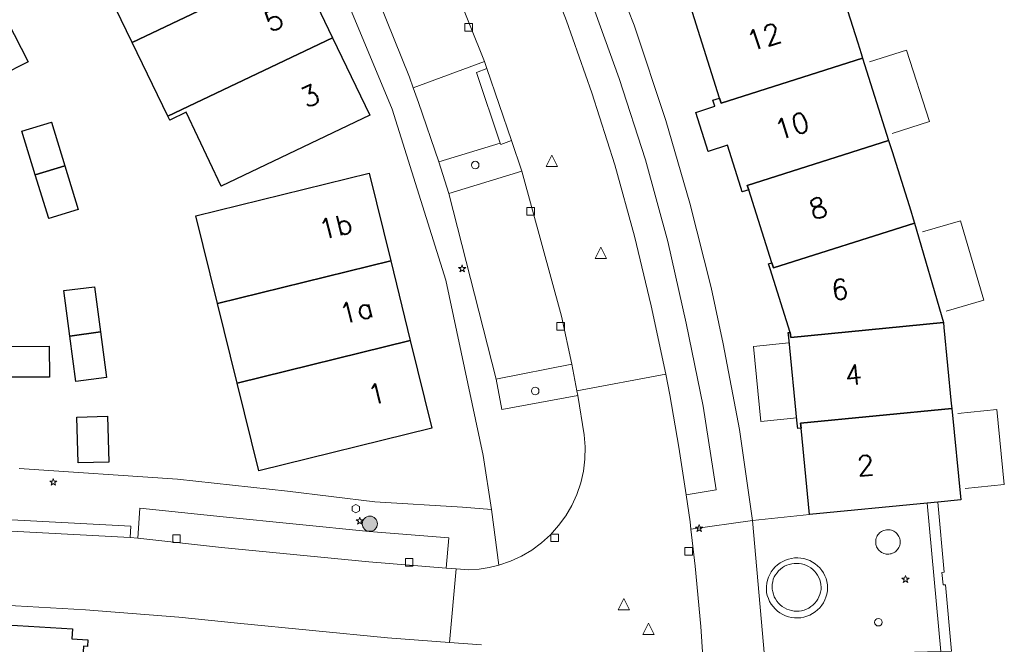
# Model space of a CAD drawing. Header units: metres. Extents: x 105376 to 107446, y 444190 to 447356.
# Tile 48 of 90: x 107062 to 107127, y 446125 to 446166. Entities that reach past the tile are written whole.
import ezdxf
from ezdxf.enums import TextEntityAlignment as Align

# ---------------------------------------------------------------- set-up
doc = ezdxf.new("R2010")
doc.units = ezdxf.units.M
doc.header["$MEASUREMENT"] = 0
for name, color, linetype, lineweight in [('begroeid terreindeel kenmerkpunt', 3, 'Continuous', 0), ('huisnummerreeks BGT', 7, 'Continuous', 0), ('luifel', 220, 'Continuous', 0), ('onbegroeid terreindeel vlak', 5, 'Continuous', 0), ('pand vlak BGT', 1, 'Continuous', 30), ('pand vlak gecombineerd BAG en BGT', 1, 'Continuous', 30), ('s_boom', 7, 'Continuous', 0), ('s_brandkraan_brandput', 7, 'Continuous', 0), ('s_lantaarnpaal_lichtmast', 7, 'Continuous', 0), ('s_rioolput', 7, 'Continuous', 0), ('s_straatkolk_trottoirkolk', 7, 'Continuous', 0), ('scheiding vlak', 7, 'Continuous', 0), ('waterdeel vlak', 4, 'Continuous', 0), ('wegdeel vlak', 2, 'Continuous', 0)]:
    doc.layers.add(name, color=color, linetype=linetype, lineweight=lineweight)
doc.styles.get("Standard").update_dxf_attribs({"font": 'romans.shx'})

msp = doc.modelspace()

# ---------------------------------------------------------------- hatches: boundary and pattern name
at = {"linetype": 'Continuous', "lineweight": 0}
msp.add_hatch(color=8, dxfattribs=at).paths.add_polyline_path([(107084.243, 446133.004, 1), (107085.243, 446133.004, 1)])

# ---------------------------------------------------------------- linework, layer by layer
at = {"color": 8, "linetype": 'Continuous', "lineweight": 0, "flags": 128}
msp.add_lwpolyline([(107084.243, 446133.004, 1), (107085.243, 446133.004, 1), (107084.243, 446133.004)], format="xyb", dxfattribs=at)
at = {"layer": 'begroeid terreindeel kenmerkpunt', "flags": 128}
for points in [[(107089.292, 446156.873), (107093.332, 446158.109), (107093.368, 446158.018), (107094.081, 446158.275), (107094.754, 446156.252), (107089.954, 446154.787)], [(107089.292, 446156.873), (107093.332, 446158.109), (107093.368, 446158.018), (107094.081, 446158.275), (107094.754, 446156.252), (107089.954, 446154.787)], [(107093.437, 446140.539), (107093.074, 446142.544), (107093.167, 446142.554), (107098.069, 446143.537), (107098.385, 446141.769), (107098.453, 446141.456)], [(107093.437, 446140.539), (107093.074, 446142.544), (107093.167, 446142.554), (107098.069, 446143.537), (107098.385, 446141.769), (107098.453, 446141.456)], [(107118.25, 446132.273), (107118.302, 446132.338), (107118.36, 446132.398), (107118.424, 446132.451), (107118.493, 446132.497), (107118.567, 446132.536), (107118.644, 446132.567), (107118.724, 446132.59), (107118.806, 446132.605), (107118.889, 446132.611), (107118.972, 446132.609), (107119.055, 446132.598), (107119.136, 446132.578), (107119.214, 446132.55), (107119.289, 446132.515), (107119.36, 446132.472), (107119.427, 446132.421), (107119.488, 446132.365), (107119.542, 446132.302), (107119.59, 446132.234), (107119.631, 446132.161), (107119.664, 446132.085), (107119.688, 446132.005), (107119.705, 446131.923), (107119.713, 446131.841), (107119.713, 446131.757), (107119.703, 446131.675), (107119.686, 446131.593), (107119.66, 446131.514), (107119.626, 446131.438), (107119.585, 446131.366), (107119.536, 446131.299), (107119.48, 446131.236), (107119.419, 446131.18), (107119.352, 446131.131), (107119.28, 446131.089), (107119.205, 446131.054), (107119.126, 446131.027), (107119.044, 446131.009), (107118.962, 446130.999), (107118.879, 446130.998), (107118.796, 446131.005), (107118.714, 446131.021), (107118.634, 446131.045), (107118.557, 446131.077), (107118.484, 446131.117), (107118.416, 446131.164), (107118.352, 446131.218), (107118.295, 446131.278), (107118.244, 446131.343), (107118.201, 446131.413), (107118.164, 446131.487), (107118.136, 446131.565), (107118.115, 446131.645), (107118.103, 446131.727), (107118.099, 446131.809), (107118.104, 446131.891), (107118.117, 446131.973), (107118.139, 446132.053), (107118.168, 446132.13), (107118.205, 446132.204)], [(107118.25, 446132.273), (107118.302, 446132.338), (107118.36, 446132.398), (107118.424, 446132.451), (107118.493, 446132.497), (107118.567, 446132.536), (107118.644, 446132.567), (107118.724, 446132.59), (107118.806, 446132.605), (107118.889, 446132.611), (107118.972, 446132.609), (107119.055, 446132.598), (107119.136, 446132.578), (107119.214, 446132.55), (107119.289, 446132.515), (107119.36, 446132.472), (107119.427, 446132.421), (107119.488, 446132.365), (107119.542, 446132.302), (107119.59, 446132.234), (107119.631, 446132.161), (107119.664, 446132.085), (107119.688, 446132.005), (107119.705, 446131.923), (107119.713, 446131.841), (107119.713, 446131.757), (107119.703, 446131.675), (107119.686, 446131.593), (107119.66, 446131.514), (107119.626, 446131.438), (107119.585, 446131.366), (107119.536, 446131.299), (107119.48, 446131.236), (107119.419, 446131.18), (107119.352, 446131.131), (107119.28, 446131.089), (107119.205, 446131.054), (107119.126, 446131.027), (107119.044, 446131.009), (107118.962, 446130.999), (107118.879, 446130.998), (107118.796, 446131.005), (107118.714, 446131.021), (107118.634, 446131.045), (107118.557, 446131.077), (107118.484, 446131.117), (107118.416, 446131.164), (107118.352, 446131.218), (107118.295, 446131.278), (107118.244, 446131.343), (107118.201, 446131.413), (107118.164, 446131.487), (107118.136, 446131.565), (107118.115, 446131.645), (107118.103, 446131.727), (107118.099, 446131.809), (107118.104, 446131.891), (107118.117, 446131.973), (107118.139, 446132.053), (107118.168, 446132.13), (107118.205, 446132.204)], [(107114.496, 446128.659), (107114.467, 446128.493), (107114.421, 446128.332), (107114.358, 446128.176), (107114.28, 446128.027), (107114.187, 446127.887), (107114.079, 446127.758), (107113.959, 446127.641), (107113.827, 446127.536), (107113.686, 446127.446), (107113.535, 446127.371), (107113.378, 446127.313), (107113.215, 446127.27), (107113.049, 446127.245), (107112.881, 446127.237), (107112.713, 446127.247), (107112.547, 446127.274), (107112.385, 446127.318), (107112.229, 446127.379), (107112.079, 446127.456), (107111.938, 446127.547), (107111.808, 446127.653), (107111.689, 446127.772), (107111.583, 446127.902), (107111.491, 446128.043), (107111.415, 446128.193), (107111.354, 446128.35), (107111.31, 446128.512), (107111.283, 446128.678), (107111.273, 446128.845), (107111.281, 446129.013), (107111.306, 446129.179), (107111.348, 446129.342), (107111.414, 446129.493), (107111.496, 446129.637), (107111.592, 446129.772), (107111.7, 446129.896), (107111.821, 446130.009), (107111.953, 446130.109), (107112.094, 446130.195), (107112.243, 446130.266), (107112.399, 446130.322), (107112.559, 446130.362), (107112.723, 446130.385), (107112.888, 446130.392), (107113.053, 446130.382), (107113.216, 446130.355), (107113.375, 446130.312), (107113.53, 446130.253), (107113.677, 446130.178), (107113.817, 446130.089), (107113.946, 446129.986), (107114.064, 446129.871), (107114.171, 446129.745), (107114.263, 446129.608), (107114.342, 446129.462), (107114.405, 446129.31), (107114.452, 446129.151), (107114.484, 446128.989), (107114.498, 446128.824)], [(107114.496, 446128.659), (107114.467, 446128.493), (107114.421, 446128.332), (107114.358, 446128.176), (107114.28, 446128.027), (107114.187, 446127.887), (107114.079, 446127.758), (107113.959, 446127.641), (107113.827, 446127.536), (107113.686, 446127.446), (107113.535, 446127.371), (107113.378, 446127.313), (107113.215, 446127.27), (107113.049, 446127.245), (107112.881, 446127.237), (107112.713, 446127.247), (107112.547, 446127.274), (107112.385, 446127.318), (107112.229, 446127.379), (107112.079, 446127.456), (107111.938, 446127.547), (107111.808, 446127.653), (107111.689, 446127.772), (107111.583, 446127.902), (107111.491, 446128.043), (107111.415, 446128.193), (107111.354, 446128.35), (107111.31, 446128.512), (107111.283, 446128.678), (107111.273, 446128.845), (107111.281, 446129.013), (107111.306, 446129.179), (107111.348, 446129.342), (107111.414, 446129.493), (107111.496, 446129.637), (107111.592, 446129.772), (107111.7, 446129.896), (107111.821, 446130.009), (107111.953, 446130.109), (107112.094, 446130.195), (107112.243, 446130.266), (107112.399, 446130.322), (107112.559, 446130.362), (107112.723, 446130.385), (107112.888, 446130.392), (107113.053, 446130.382), (107113.216, 446130.355), (107113.375, 446130.312), (107113.53, 446130.253), (107113.677, 446130.178), (107113.817, 446130.089), (107113.946, 446129.986), (107114.064, 446129.871), (107114.171, 446129.745), (107114.263, 446129.608), (107114.342, 446129.462), (107114.405, 446129.31), (107114.452, 446129.151), (107114.484, 446128.989), (107114.498, 446128.824)]]:
    msp.add_lwpolyline(points, close=True, dxfattribs=at)
at = {"layer": 'luifel', "flags": 128}
for points in [[(107119.18, 446158.751), (107121.652, 446159.536), (107120.142, 446164.241), (107117.684, 446163.461)], [(107122.739, 446147.015), (107125.222, 446147.746), (107123.683, 446152.991), (107121.194, 446152.257)], [(107112.371, 446144.941), (107110.05, 446144.692), (107110.527, 446139.751), (107112.893, 446139.984)], [(107123.511, 446140.27), (107126.079, 446140.528), (107126.582, 446135.594), (107124.007, 446135.335)]]:
    msp.add_lwpolyline(points, dxfattribs=at)
at = {"layer": 'onbegroeid terreindeel vlak', "flags": 128}
for points in [[(107106.01, 446166.723), (107107.797, 446161.079), (107107.368, 446160.945), (107107.473, 446160.614), (107107.493, 446160.551), (107106.239, 446160.133), (107107.062, 446157.559), (107108.319, 446157.96), (107109.204, 446155.183), (107109.299, 446154.883), (107109.728, 446155.02), (107111.247, 446150.212), (107111.037, 446150.145), (107111.141, 446149.817), (107112.466, 446145.624), (107112.336, 446145.612), (107112.369, 446145.277), (107112.93, 446139.605), (107112.961, 446139.289), (107113.18, 446139.311), (107113.734, 446133.608), (107109.969, 446133.225), (107109.112, 446139.224), (107108.035, 446144.871), (107107.25, 446148.594), (107105.835, 446154.142), (107104.265, 446159.601), (107102.181, 446165.876), (107098.837, 446174.35)], [(107106.01, 446166.723), (107107.797, 446161.079), (107107.368, 446160.945), (107107.473, 446160.614), (107107.493, 446160.551), (107106.239, 446160.133), (107107.062, 446157.559), (107108.319, 446157.96), (107109.204, 446155.183), (107109.299, 446154.883), (107109.728, 446155.02), (107111.247, 446150.212), (107111.037, 446150.145), (107111.141, 446149.817), (107112.466, 446145.624), (107112.336, 446145.612), (107112.369, 446145.277), (107112.93, 446139.605), (107112.961, 446139.289), (107113.18, 446139.311), (107113.734, 446133.608), (107109.969, 446133.225), (107109.112, 446139.224), (107108.035, 446144.871), (107107.25, 446148.594), (107105.835, 446154.142), (107104.265, 446159.601), (107102.181, 446165.876), (107098.837, 446174.35)], [(107081.339, 446172.075), (107086.213, 446160.336), (107089.741, 446149.06), (107092.221, 446137.508), (107092.762, 446133.94), (107090.847, 446134.099), (107085.06, 446134.453), (107079.305, 446135.157), (107072.057, 446135.947), (107061.617, 446136.644)], [(107066.876, 446169.292), (107069.072, 446164.74), (107071.418, 446159.876), (107071.544, 446159.616), (107072.625, 446160.137), (107074.924, 446155.277), (107084.732, 446159.951), (107082.286, 446165.055), (107079.953, 446169.925)], [(107059.81, 446127.678), (107065.988, 446127.335), (107072.141, 446126.85), (107076.017, 446126.44), (107085.907, 446125.478), (107089.989, 446125.178), (107092.108, 446125.022)], [(107059.81, 446127.678), (107065.988, 446127.335), (107072.141, 446126.85), (107076.017, 446126.44), (107085.907, 446125.478), (107089.989, 446125.178), (107092.108, 446125.022)], [(107066.114, 446124.91), (107066.143, 446125.356), (107065.075, 446125.419), (107065.121, 446126.068), (107060.786, 446126.334)], [(107066.114, 446124.91), (107066.143, 446125.356), (107065.075, 446125.419), (107065.121, 446126.068), (107060.786, 446126.334)]]:
    msp.add_lwpolyline(points, dxfattribs=at)
for points in [[(107062.207, 446163.463), (107060.826, 446166.164), (107059.456, 446168.845), (107057.637, 446167.923), (107059.012, 446165.237), (107060.386, 446162.55)], [(107062.676, 446156.012), (107063.56, 446153.125), (107065.51, 446153.719), (107064.626, 446156.608), (107063.742, 446159.495), (107061.791, 446158.898)], [(107074.693, 446147.528), (107075.982, 446142.285), (107077.409, 446136.482), (107088.829, 446139.314), (107087.407, 446145.094), (107086.116, 446150.337), (107084.694, 446156.117), (107073.272, 446153.307)], [(107064.562, 446148.38), (107064.954, 446145.383), (107065.345, 446142.385), (107067.367, 446142.654), (107066.968, 446145.651), (107066.57, 446148.635)], [(107060.542, 446142.665), (107063.602, 446142.672), (107063.593, 446144.712), (107060.557, 446144.697)], [(107065.494, 446137.014), (107067.525, 446137.062), (107067.448, 446140.09), (107065.418, 446140.038)]]:
    msp.add_lwpolyline(points, close=True, dxfattribs=at)
at = {"layer": 'pand vlak BGT', "flags": 128}
for points in [[(107107.797, 446161.079), (107106.01, 446166.723), (107105.909, 446167.041), (107115.24, 446169.999), (107115.338, 446169.689), (107115.557, 446169), (107116.916, 446164.719), (107117.138, 446164.021), (107117.236, 446163.708), (107107.901, 446160.749)], [(107107.797, 446161.079), (107106.01, 446166.723), (107105.909, 446167.041), (107115.24, 446169.999), (107115.338, 446169.689), (107115.557, 446169), (107116.916, 446164.719), (107117.138, 446164.021), (107117.236, 446163.708), (107107.901, 446160.749)], [(107107.901, 446160.749), (107117.236, 446163.708), (107118.952, 446158.272), (107109.633, 446155.319), (107109.728, 446155.02), (107109.299, 446154.883), (107109.204, 446155.183), (107108.319, 446157.96), (107107.062, 446157.559), (107106.239, 446160.133), (107107.493, 446160.551), (107107.473, 446160.614), (107107.368, 446160.945), (107107.797, 446161.079)], [(107107.901, 446160.749), (107117.236, 446163.708), (107118.952, 446158.272), (107109.633, 446155.319), (107109.728, 446155.02), (107109.299, 446154.883), (107109.204, 446155.183), (107108.319, 446157.96), (107107.062, 446157.559), (107106.239, 446160.133), (107107.493, 446160.551), (107107.473, 446160.614), (107107.368, 446160.945), (107107.797, 446161.079)], [(107119.182, 446157.544), (107120.417, 446153.632), (107120.577, 446153.123), (107120.668, 446152.834), (107111.351, 446149.884), (107111.247, 446150.212), (107109.728, 446155.02), (107109.633, 446155.319), (107118.952, 446158.272), (107119.057, 446157.939)], [(107119.182, 446157.544), (107120.417, 446153.632), (107120.577, 446153.123), (107120.668, 446152.834), (107111.351, 446149.884), (107111.247, 446150.212), (107109.728, 446155.02), (107109.633, 446155.319), (107118.952, 446158.272), (107119.057, 446157.939)], [(107120.668, 446152.834), (107122.566, 446146.285), (107112.499, 446145.29), (107112.466, 446145.624), (107111.141, 446149.817), (107111.037, 446150.145), (107111.247, 446150.212), (107111.351, 446149.884)], [(107120.668, 446152.834), (107122.566, 446146.285), (107112.499, 446145.29), (107112.466, 446145.624), (107111.141, 446149.817), (107111.037, 446150.145), (107111.247, 446150.212), (107111.351, 446149.884)], [(107123.114, 446140.609), (107123.705, 446134.577), (107122.202, 446134.431), (107121.505, 446134.363), (107113.734, 446133.608), (107113.18, 446139.311), (107113.149, 446139.627)], [(107123.114, 446140.609), (107123.705, 446134.577), (107122.202, 446134.431), (107121.505, 446134.363), (107113.734, 446133.608), (107113.18, 446139.311), (107113.149, 446139.627)]]:
    msp.add_lwpolyline(points, close=True, dxfattribs=at)
at = {"layer": 'pand vlak gecombineerd BAG en BGT', "flags": 128}
for points in [[(107066.876, 446169.292), (107066.678, 446169.581), (107077.961, 446174.958), (107078.104, 446174.75), (107077.734, 446174.555), (107079.953, 446169.925), (107069.072, 446164.74)], [(107066.876, 446169.292), (107066.678, 446169.581), (107077.961, 446174.958), (107078.104, 446174.75), (107077.734, 446174.555), (107079.953, 446169.925), (107069.072, 446164.74)], [(107071.418, 446159.876), (107069.072, 446164.74), (107079.953, 446169.925), (107082.286, 446165.055)], [(107071.418, 446159.876), (107069.072, 446164.74), (107079.953, 446169.925), (107082.286, 446165.055)], [(107060.826, 446166.164), (107062.207, 446163.463), (107060.386, 446162.55), (107059.012, 446165.237)], [(107060.826, 446166.164), (107062.207, 446163.463), (107060.386, 446162.55), (107059.012, 446165.237)], [(107072.625, 446160.137), (107071.544, 446159.616), (107071.418, 446159.876), (107082.286, 446165.055), (107084.732, 446159.951), (107074.924, 446155.277)], [(107072.625, 446160.137), (107071.544, 446159.616), (107071.418, 446159.876), (107082.286, 446165.055), (107084.732, 446159.951), (107074.924, 446155.277)], [(107064.626, 446156.608), (107062.676, 446156.012), (107061.791, 446158.898), (107063.742, 446159.495)], [(107064.626, 446156.608), (107062.676, 446156.012), (107061.791, 446158.898), (107063.742, 446159.495)], [(107064.626, 446156.608), (107065.51, 446153.719), (107063.56, 446153.125), (107062.676, 446156.012)], [(107064.626, 446156.608), (107065.51, 446153.719), (107063.56, 446153.125), (107062.676, 446156.012)], [(107074.693, 446147.528), (107073.272, 446153.307), (107084.694, 446156.117), (107086.116, 446150.337)], [(107074.693, 446147.528), (107073.272, 446153.307), (107084.694, 446156.117), (107086.116, 446150.337)], [(107086.116, 446150.337), (107087.407, 446145.094), (107075.982, 446142.285), (107074.693, 446147.528)], [(107086.116, 446150.337), (107087.407, 446145.094), (107075.982, 446142.285), (107074.693, 446147.528)], [(107066.968, 446145.651), (107064.954, 446145.383), (107064.562, 446148.38), (107066.57, 446148.635)], [(107066.968, 446145.651), (107064.954, 446145.383), (107064.562, 446148.38), (107066.57, 446148.635)], [(107113.149, 446139.627), (107113.18, 446139.311), (107112.961, 446139.289), (107112.93, 446139.605), (107112.369, 446145.277), (107112.336, 446145.612), (107112.466, 446145.624), (107112.499, 446145.29), (107122.566, 446146.285), (107122.598, 446145.948), (107123.082, 446140.941), (107123.114, 446140.609)], [(107113.149, 446139.627), (107113.18, 446139.311), (107112.961, 446139.289), (107112.93, 446139.605), (107112.369, 446145.277), (107112.336, 446145.612), (107112.466, 446145.624), (107112.499, 446145.29), (107122.566, 446146.285), (107122.598, 446145.948), (107123.082, 446140.941), (107123.114, 446140.609)], [(107064.954, 446145.383), (107066.968, 446145.651), (107067.367, 446142.654), (107065.345, 446142.385)], [(107064.954, 446145.383), (107066.968, 446145.651), (107067.367, 446142.654), (107065.345, 446142.385)], [(107060.542, 446142.665), (107060.557, 446144.697), (107063.593, 446144.712), (107063.602, 446142.672)], [(107060.542, 446142.665), (107060.557, 446144.697), (107063.593, 446144.712), (107063.602, 446142.672)], [(107087.407, 446145.094), (107088.829, 446139.314), (107077.409, 446136.482), (107075.982, 446142.285)], [(107087.407, 446145.094), (107088.829, 446139.314), (107077.409, 446136.482), (107075.982, 446142.285)], [(107065.494, 446137.014), (107065.418, 446140.038), (107067.448, 446140.09), (107067.525, 446137.062)], [(107065.494, 446137.014), (107065.418, 446140.038), (107067.448, 446140.09), (107067.525, 446137.062)], [(107059.668, 446125.751), (107060.746, 446125.685), (107060.786, 446126.334), (107065.121, 446126.068), (107065.075, 446125.419), (107066.143, 446125.356), (107066.114, 446124.91), (107065.865, 446124.926), (107065.131, 446112.123), (107065.381, 446112.108), (107065.329, 446111.259), (107059.263, 446111.596), (107059.232, 446111.108), (107055.687, 446111.065), (107055.623, 446117.581), (107059.173, 446117.616)], [(107059.668, 446125.751), (107060.746, 446125.685), (107060.786, 446126.334), (107065.121, 446126.068), (107065.075, 446125.419), (107066.143, 446125.356), (107066.114, 446124.91), (107065.865, 446124.926), (107065.131, 446112.123), (107065.381, 446112.108), (107065.329, 446111.259), (107059.263, 446111.596), (107059.232, 446111.108), (107055.687, 446111.065), (107055.623, 446117.581), (107059.173, 446117.616)]]:
    msp.add_lwpolyline(points, close=True, dxfattribs=at)
at = {"layer": 's_boom', "color": 251, "linetype": 'Continuous', "lineweight": 0, "flags": 128}
for points in [[(107091.437, 446156.657, 1), (107091.937, 446156.657, 1)], [(107095.393, 446141.758, 1), (107095.893, 446141.758, 1)], [(107118.026, 446126.51, 1), (107118.526, 446126.51, 1)]]:
    msp.add_lwpolyline(points, format="xyb", close=True, dxfattribs=at)
at = {"layer": 's_brandkraan_brandput', "color": 7, "linetype": 'Continuous', "lineweight": 0, "flags": 128}
msp.add_lwpolyline([(107083.583, 446134.133), (107083.583, 446133.858), (107083.821, 446133.72), (107084.059, 446133.858), (107084.059, 446134.133), (107083.821, 446134.27)], close=True, dxfattribs=at)
at = {"layer": 's_lantaarnpaal_lichtmast', "color": 7, "linetype": 'Continuous', "lineweight": 0, "flags": 128}
for points in [[(107090.769, 446149.899), (107090.587, 446149.899), (107090.734, 446149.792), (107090.678, 446149.62), (107090.825, 446149.726), (107090.972, 446149.62), (107090.916, 446149.792), (107091.063, 446149.899), (107090.881, 446149.899), (107090.825, 446150.072)], [(107063.807, 446135.82), (107063.625, 446135.82), (107063.772, 446135.713), (107063.716, 446135.541), (107063.863, 446135.647), (107064.01, 446135.541), (107063.954, 446135.713), (107064.101, 446135.82), (107063.919, 446135.82), (107063.863, 446135.993)], [(107084.019, 446133.258), (107083.837, 446133.258), (107083.984, 446133.151), (107083.928, 446132.979), (107084.075, 446133.085), (107084.222, 446132.979), (107084.166, 446133.151), (107084.313, 446133.258), (107084.131, 446133.258), (107084.075, 446133.431)], [(107106.402, 446132.778), (107106.22, 446132.778), (107106.367, 446132.671), (107106.311, 446132.499), (107106.458, 446132.605), (107106.605, 446132.499), (107106.549, 446132.671), (107106.696, 446132.778), (107106.514, 446132.778), (107106.458, 446132.951)], [(107120.01, 446129.416), (107119.828, 446129.416), (107119.975, 446129.309), (107119.919, 446129.137), (107120.066, 446129.243), (107120.213, 446129.137), (107120.157, 446129.309), (107120.304, 446129.416), (107120.122, 446129.416), (107120.066, 446129.589)]]:
    msp.add_lwpolyline(points, close=True, dxfattribs=at)
at = {"layer": 's_rioolput', "color": 7, "linetype": 'Continuous', "lineweight": 0, "flags": 128}
for points in [[(107096.359, 446156.561), (107097.109, 446156.561), (107096.734, 446157.311)], [(107099.606, 446150.488), (107100.356, 446150.488), (107099.981, 446151.238)], [(107101.122, 446127.326), (107101.872, 446127.326), (107101.497, 446128.076)], [(107102.733, 446125.707), (107103.483, 446125.707), (107103.108, 446126.457)]]:
    msp.add_lwpolyline(points, close=True, dxfattribs=at)
at = {"layer": 's_straatkolk_trottoirkolk', "color": 7, "linetype": 'Continuous', "lineweight": 0, "flags": 128}
for points in [[(107091.005, 446165.992), (107091.505, 446165.992), (107091.505, 446165.492), (107091.005, 446165.492)], [(107095.098, 446153.864), (107095.598, 446153.864), (107095.598, 446153.364), (107095.098, 446153.364)], [(107097.082, 446146.277), (107097.582, 446146.277), (107097.582, 446145.777), (107097.082, 446145.777)], [(107071.739, 446132.265), (107072.239, 446132.265), (107072.239, 446131.765), (107071.739, 446131.765)], [(107096.675, 446132.325), (107097.175, 446132.325), (107097.175, 446131.825), (107096.675, 446131.825)], [(107105.508, 446131.427), (107106.008, 446131.427), (107106.008, 446130.927), (107105.508, 446130.927)], [(107087.083, 446130.708), (107087.583, 446130.708), (107087.583, 446130.208), (107087.083, 446130.208)]]:
    msp.add_lwpolyline(points, close=True, dxfattribs=at)
at = {"layer": 'scheiding vlak', "flags": 128}
msp.add_lwpolyline([(107122.202, 446134.431), (107122.624, 446129.8), (107122.465, 446129.786), (107122.539, 446128.97), (107122.698, 446128.984), (107123.098, 446124.602), (107122.398, 446124.584), (107121.505, 446134.363)], close=True, dxfattribs=at)
msp.add_lwpolyline([(107122.202, 446134.431), (107122.624, 446129.8), (107122.465, 446129.786), (107122.539, 446128.97), (107122.698, 446128.984), (107123.098, 446124.602), (107122.398, 446124.584), (107121.505, 446134.363)], close=True, dxfattribs=at)
at = {"layer": 'waterdeel vlak', "flags": 128}
msp.add_lwpolyline([(107123.098, 446124.602), (107122.698, 446128.984), (107122.539, 446128.97), (107122.465, 446129.786), (107122.624, 446129.8), (107122.202, 446134.431), (107123.705, 446134.577), (107123.114, 446140.609), (107123.082, 446140.941), (107122.598, 446145.948), (107122.566, 446146.285), (107120.668, 446152.834), (107120.577, 446153.123), (107120.417, 446153.632), (107119.182, 446157.544), (107119.057, 446157.939), (107118.952, 446158.272), (107117.236, 446163.708), (107117.138, 446164.021), (107116.916, 446164.719), (107115.557, 446169)], dxfattribs=at)
msp.add_lwpolyline([(107123.098, 446124.602), (107122.698, 446128.984), (107122.539, 446128.97), (107122.465, 446129.786), (107122.624, 446129.8), (107122.202, 446134.431), (107123.705, 446134.577), (107123.114, 446140.609), (107123.082, 446140.941), (107122.598, 446145.948), (107122.566, 446146.285), (107120.668, 446152.834), (107120.577, 446153.123), (107120.417, 446153.632), (107119.182, 446157.544), (107119.057, 446157.939), (107118.952, 446158.272), (107117.236, 446163.708), (107117.138, 446164.021), (107116.916, 446164.719), (107115.557, 446169)], dxfattribs=at)
at = {"layer": 'wegdeel vlak', "flags": 128}
for points in [[(107098.837, 446174.35), (107102.181, 446165.876), (107104.265, 446159.601), (107105.835, 446154.142), (107107.25, 446148.594), (107108.035, 446144.871), (107109.112, 446139.224), (107109.969, 446133.225), (107105.916, 446132.646), (107105.858, 446133.132), (107105.592, 446134.915), (107107.572, 446135.245), (107106.726, 446140.758), (107105.592, 446146.24), (107104.384, 446151.607), (107102.919, 446157.002), (107101.189, 446162.358), (107099.284, 446167.616)], [(107098.837, 446174.35), (107102.181, 446165.876), (107104.265, 446159.601), (107105.835, 446154.142), (107107.25, 446148.594), (107108.035, 446144.871), (107109.112, 446139.224), (107109.969, 446133.225), (107105.916, 446132.646), (107105.858, 446133.132), (107105.592, 446134.915), (107107.572, 446135.245), (107106.726, 446140.758), (107105.592, 446146.24), (107104.384, 446151.607), (107102.919, 446157.002), (107101.189, 446162.358), (107099.284, 446167.616)], [(107084.821, 446168.747), (107087.345, 446162.453), (107087.601, 446161.76), (107087.953, 446160.784), (107089.292, 446156.873), (107089.954, 446154.787), (107093.074, 446142.544), (107093.437, 446140.539), (107098.453, 446141.456), (107098.876, 446138.863), (107098.941, 446138.067), (107098.924, 446137.268), (107098.827, 446136.475), (107098.65, 446135.696), (107098.394, 446134.939), (107098.064, 446134.212), (107097.661, 446133.522), (107097.191, 446132.877), (107096.657, 446132.282), (107096.066, 446131.745), (107095.424, 446131.27), (107094.736, 446130.863), (107094.011, 446130.527), (107093.256, 446130.267), (107092.762, 446133.94), (107092.221, 446137.508), (107089.741, 446149.06), (107086.213, 446160.336), (107081.339, 446172.075)], [(107084.821, 446168.747), (107087.345, 446162.453), (107087.601, 446161.76), (107087.953, 446160.784), (107089.292, 446156.873), (107089.954, 446154.787), (107093.074, 446142.544), (107093.437, 446140.539), (107098.453, 446141.456), (107098.876, 446138.863), (107098.941, 446138.067), (107098.924, 446137.268), (107098.827, 446136.475), (107098.65, 446135.696), (107098.394, 446134.939), (107098.064, 446134.212), (107097.661, 446133.522), (107097.191, 446132.877), (107096.657, 446132.282), (107096.066, 446131.745), (107095.424, 446131.27), (107094.736, 446130.863), (107094.011, 446130.527), (107093.256, 446130.267), (107092.762, 446133.94), (107092.221, 446137.508), (107089.741, 446149.06), (107086.213, 446160.336), (107081.339, 446172.075)], [(107096.254, 446169.92), (107097.707, 446166.169), (107099.373, 446161.432), (107100.903, 446156.68), (107102.188, 446151.962), (107103.295, 446147.382), (107104.254, 446142.875), (107098.385, 446141.769), (107098.069, 446143.537), (107097.377, 446146.684), (107094.754, 446156.252), (107094.081, 446158.275), (107092.459, 446163.027), (107092.3, 446163.492), (107089.381, 446170.789)], [(107096.254, 446169.92), (107097.707, 446166.169), (107099.373, 446161.432), (107100.903, 446156.68), (107102.188, 446151.962), (107103.295, 446147.382), (107104.254, 446142.875), (107098.385, 446141.769), (107098.069, 446143.537), (107097.377, 446146.684), (107094.754, 446156.252), (107094.081, 446158.275), (107092.459, 446163.027), (107092.3, 446163.492), (107089.381, 446170.789)], [(107099.284, 446167.616), (107101.189, 446162.358), (107102.919, 446157.002), (107104.384, 446151.607), (107105.592, 446146.24), (107106.726, 446140.758), (107107.572, 446135.245), (107105.592, 446134.915), (107105.123, 446138.064), (107104.532, 446141.51), (107104.254, 446142.875), (107103.295, 446147.382), (107102.188, 446151.962), (107100.903, 446156.68), (107099.373, 446161.432), (107097.707, 446166.169), (107096.254, 446169.92)], [(107099.284, 446167.616), (107101.189, 446162.358), (107102.919, 446157.002), (107104.384, 446151.607), (107105.592, 446146.24), (107106.726, 446140.758), (107107.572, 446135.245), (107105.592, 446134.915), (107105.123, 446138.064), (107104.532, 446141.51), (107104.254, 446142.875), (107103.295, 446147.382), (107102.188, 446151.962), (107100.903, 446156.68), (107099.373, 446161.432), (107097.707, 446166.169), (107096.254, 446169.92)], [(107092.108, 446125.022), (107089.989, 446125.178), (107090.426, 446130.036), (107091.276, 446129.96), (107091.944, 446130.006), (107092.606, 446130.108), (107093.256, 446130.267), (107094.011, 446130.527), (107094.736, 446130.863), (107095.424, 446131.27), (107096.066, 446131.745), (107096.657, 446132.282), (107097.191, 446132.877), (107097.661, 446133.522), (107098.064, 446134.212), (107098.394, 446134.939), (107098.65, 446135.696), (107098.827, 446136.475), (107098.924, 446137.268), (107098.941, 446138.067), (107098.876, 446138.863), (107098.453, 446141.456), (107098.385, 446141.769), (107104.254, 446142.875), (107104.532, 446141.51), (107105.123, 446138.064), (107105.592, 446134.915), (107105.858, 446133.132), (107105.916, 446132.646), (107106.205, 446130.199), (107106.576, 446126.23), (107106.821, 446122.221)], [(107092.108, 446125.022), (107089.989, 446125.178), (107090.426, 446130.036), (107091.276, 446129.96), (107091.944, 446130.006), (107092.606, 446130.108), (107093.256, 446130.267), (107094.011, 446130.527), (107094.736, 446130.863), (107095.424, 446131.27), (107096.066, 446131.745), (107096.657, 446132.282), (107097.191, 446132.877), (107097.661, 446133.522), (107098.064, 446134.212), (107098.394, 446134.939), (107098.65, 446135.696), (107098.827, 446136.475), (107098.924, 446137.268), (107098.941, 446138.067), (107098.876, 446138.863), (107098.453, 446141.456), (107098.385, 446141.769), (107104.254, 446142.875), (107104.532, 446141.51), (107105.123, 446138.064), (107105.592, 446134.915), (107105.858, 446133.132), (107105.916, 446132.646), (107106.205, 446130.199), (107106.576, 446126.23), (107106.821, 446122.221)], [(107061.617, 446136.644), (107072.057, 446135.947), (107079.305, 446135.157), (107085.06, 446134.453), (107090.847, 446134.099), (107092.762, 446133.94), (107093.256, 446130.267), (107092.606, 446130.108), (107091.944, 446130.006), (107091.276, 446129.96), (107090.426, 446130.036), (107089.774, 446130.063), (107089.945, 446132.065), (107084.688, 446132.496), (107075.069, 446133.459), (107069.58, 446134.032), (107069.44, 446132.059), (107068.925, 446132.1), (107068.985, 446132.853), (107059.441, 446133.344)], [(107061.617, 446136.644), (107072.057, 446135.947), (107079.305, 446135.157), (107085.06, 446134.453), (107090.847, 446134.099), (107092.762, 446133.94), (107093.256, 446130.267), (107092.606, 446130.108), (107091.944, 446130.006), (107091.276, 446129.96), (107090.426, 446130.036), (107089.774, 446130.063), (107089.945, 446132.065), (107084.688, 446132.496), (107075.069, 446133.459), (107069.58, 446134.032), (107069.44, 446132.059), (107068.925, 446132.1), (107068.985, 446132.853), (107059.441, 446133.344)], [(107106.821, 446122.221), (107106.576, 446126.23), (107106.205, 446130.199), (107105.916, 446132.646), (107109.969, 446133.225), (107110.767, 446124.266)], [(107106.821, 446122.221), (107106.576, 446126.23), (107106.205, 446130.199), (107105.916, 446132.646), (107109.969, 446133.225), (107110.767, 446124.266)]]:
    msp.add_lwpolyline(points, dxfattribs=at)
for points in [[(107084.821, 446168.747), (107089.381, 446170.789), (107092.3, 446163.492), (107087.601, 446161.76), (107087.345, 446162.453)], [(107084.821, 446168.747), (107089.381, 446170.789), (107092.3, 446163.492), (107087.601, 446161.76), (107087.345, 446162.453)], [(107093.332, 446158.109), (107089.292, 446156.873), (107087.953, 446160.784), (107087.601, 446161.76), (107092.3, 446163.492), (107092.459, 446163.027), (107091.769, 446162.769)], [(107093.332, 446158.109), (107089.292, 446156.873), (107087.953, 446160.784), (107087.601, 446161.76), (107092.3, 446163.492), (107092.459, 446163.027), (107091.769, 446162.769)], [(107091.769, 446162.769), (107092.459, 446163.027), (107094.081, 446158.275), (107093.368, 446158.018), (107093.332, 446158.109)], [(107091.769, 446162.769), (107092.459, 446163.027), (107094.081, 446158.275), (107093.368, 446158.018), (107093.332, 446158.109)], [(107097.377, 446146.684), (107098.069, 446143.537), (107093.167, 446142.554), (107093.074, 446142.544), (107089.954, 446154.787), (107094.754, 446156.252)], [(107097.377, 446146.684), (107098.069, 446143.537), (107093.167, 446142.554), (107093.074, 446142.544), (107089.954, 446154.787), (107094.754, 446156.252)], [(107121.505, 446134.363), (107122.398, 446124.584), (107114.546, 446124.374), (107110.767, 446124.266), (107109.969, 446133.225), (107113.734, 446133.608)], [(107074.953, 446131.447), (107069.44, 446132.059), (107069.58, 446134.032), (107075.069, 446133.459), (107084.688, 446132.496), (107089.945, 446132.065), (107089.774, 446130.063), (107084.676, 446130.483)], [(107074.953, 446131.447), (107069.44, 446132.059), (107069.58, 446134.032), (107075.069, 446133.459), (107084.688, 446132.496), (107089.945, 446132.065), (107089.774, 446130.063), (107084.676, 446130.483)], [(107059.441, 446133.344), (107068.985, 446132.853), (107068.925, 446132.1), (107059.414, 446132.597)], [(107059.441, 446133.344), (107068.985, 446132.853), (107068.925, 446132.1), (107059.414, 446132.597)], [(107058.914, 446132.59), (107059.414, 446132.597), (107068.925, 446132.1), (107069.44, 446132.059), (107074.953, 446131.447), (107084.676, 446130.483), (107089.774, 446130.063), (107090.426, 446130.036), (107089.989, 446125.178), (107085.907, 446125.478), (107076.017, 446126.44), (107072.141, 446126.85), (107065.988, 446127.335), (107059.81, 446127.678), (107055.345, 446127.737), (107050.381, 446127.606), (107043.975, 446127.284), (107037.723, 446126.656), (107037.468, 446126.825), (107037.048, 446131.521), (107037.617, 446131.583), (107040.481, 446131.858), (107049.618, 446132.486)], [(107058.914, 446132.59), (107059.414, 446132.597), (107068.925, 446132.1), (107069.44, 446132.059), (107074.953, 446131.447), (107084.676, 446130.483), (107089.774, 446130.063), (107090.426, 446130.036), (107089.989, 446125.178), (107085.907, 446125.478), (107076.017, 446126.44), (107072.141, 446126.85), (107065.988, 446127.335), (107059.81, 446127.678), (107055.345, 446127.737), (107050.381, 446127.606), (107043.975, 446127.284), (107037.723, 446126.656), (107037.468, 446126.825), (107037.048, 446131.521), (107037.617, 446131.583), (107040.481, 446131.858), (107049.618, 446132.486)], [(107118.295, 446131.278), (107118.352, 446131.218), (107118.416, 446131.164), (107118.484, 446131.117), (107118.557, 446131.077), (107118.634, 446131.045), (107118.714, 446131.021), (107118.796, 446131.005), (107118.879, 446130.998), (107118.962, 446130.999), (107119.044, 446131.009), (107119.126, 446131.027), (107119.205, 446131.054), (107119.28, 446131.089), (107119.352, 446131.131), (107119.419, 446131.18), (107119.48, 446131.236), (107119.536, 446131.299), (107119.585, 446131.366), (107119.626, 446131.438), (107119.66, 446131.514), (107119.686, 446131.593), (107119.703, 446131.675), (107119.713, 446131.757), (107119.713, 446131.841), (107119.705, 446131.923), (107119.688, 446132.005), (107119.664, 446132.085), (107119.631, 446132.161), (107119.59, 446132.234), (107119.542, 446132.302), (107119.488, 446132.365), (107119.427, 446132.421), (107119.36, 446132.472), (107119.289, 446132.515), (107119.214, 446132.55), (107119.136, 446132.578), (107119.055, 446132.598), (107118.972, 446132.609), (107118.889, 446132.611), (107118.806, 446132.605), (107118.724, 446132.59), (107118.644, 446132.567), (107118.567, 446132.536), (107118.493, 446132.497), (107118.424, 446132.451), (107118.36, 446132.398), (107118.302, 446132.338), (107118.25, 446132.273), (107118.205, 446132.204), (107118.168, 446132.13), (107118.139, 446132.053), (107118.117, 446131.973), (107118.104, 446131.891), (107118.099, 446131.809), (107118.103, 446131.727), (107118.115, 446131.645), (107118.136, 446131.565), (107118.164, 446131.487), (107118.201, 446131.413), (107118.244, 446131.343)], [(107114.919, 446128.983), (107114.926, 446128.777), (107114.911, 446128.572), (107114.876, 446128.369), (107114.821, 446128.171), (107114.746, 446127.98), (107114.651, 446127.797), (107114.539, 446127.625), (107114.41, 446127.465), (107114.265, 446127.319), (107114.106, 446127.188), (107113.935, 446127.074), (107113.753, 446126.978), (107113.562, 446126.901), (107113.365, 446126.844), (107113.162, 446126.807), (107112.957, 446126.791), (107112.751, 446126.796), (107112.547, 446126.821), (107112.347, 446126.867), (107112.152, 446126.934), (107111.965, 446127.019), (107111.788, 446127.124), (107111.622, 446127.245), (107111.469, 446127.383), (107111.331, 446127.536), (107111.21, 446127.702), (107111.105, 446127.879), (107111.02, 446128.066), (107110.953, 446128.261), (107110.907, 446128.461), (107110.89, 446128.666), (107110.894, 446128.871), (107110.919, 446129.075), (107110.964, 446129.275), (107111.029, 446129.47), (107111.114, 446129.657), (107111.217, 446129.835), (107111.338, 446130.001), (107111.475, 446130.154), (107111.627, 446130.293), (107111.792, 446130.415), (107111.969, 446130.52), (107112.155, 446130.606), (107112.349, 446130.673), (107112.549, 446130.72), (107112.753, 446130.747), (107112.959, 446130.752), (107113.163, 446130.737), (107113.366, 446130.701), (107113.563, 446130.645), (107113.754, 446130.569), (107113.936, 446130.474), (107114.108, 446130.361), (107114.267, 446130.232), (107114.413, 446130.087), (107114.542, 446129.927), (107114.656, 446129.756), (107114.751, 446129.574), (107114.827, 446129.383), (107114.883, 446129.185)], [(107110.907, 446128.461), (107110.953, 446128.261), (107111.02, 446128.066), (107111.105, 446127.879), (107111.21, 446127.702), (107111.331, 446127.536), (107111.469, 446127.383), (107111.622, 446127.245), (107111.788, 446127.124), (107111.965, 446127.019), (107112.152, 446126.934), (107112.347, 446126.867), (107112.547, 446126.821), (107112.751, 446126.796), (107112.957, 446126.791), (107113.162, 446126.807), (107113.365, 446126.844), (107113.562, 446126.901), (107113.753, 446126.978), (107113.935, 446127.074), (107114.106, 446127.188), (107114.265, 446127.319), (107114.41, 446127.465), (107114.539, 446127.625), (107114.651, 446127.797), (107114.746, 446127.98), (107114.821, 446128.171), (107114.876, 446128.369), (107114.911, 446128.572), (107114.926, 446128.777), (107114.919, 446128.983), (107114.883, 446129.185), (107114.827, 446129.383), (107114.751, 446129.574), (107114.656, 446129.756), (107114.542, 446129.927), (107114.413, 446130.087), (107114.267, 446130.232), (107114.108, 446130.361), (107113.936, 446130.474), (107113.754, 446130.569), (107113.563, 446130.645), (107113.366, 446130.701), (107113.163, 446130.737), (107112.959, 446130.752), (107112.753, 446130.747), (107112.549, 446130.72), (107112.349, 446130.673), (107112.155, 446130.606), (107111.969, 446130.52), (107111.792, 446130.415), (107111.627, 446130.293), (107111.475, 446130.154), (107111.338, 446130.001), (107111.217, 446129.835), (107111.114, 446129.657), (107111.029, 446129.47), (107110.964, 446129.275), (107110.919, 446129.075), (107110.894, 446128.871), (107110.89, 446128.666)], [(107111.348, 446129.342), (107111.306, 446129.179), (107111.281, 446129.013), (107111.273, 446128.845), (107111.283, 446128.678), (107111.31, 446128.512), (107111.354, 446128.35), (107111.415, 446128.193), (107111.491, 446128.043), (107111.583, 446127.902), (107111.689, 446127.772), (107111.808, 446127.653), (107111.938, 446127.547), (107112.079, 446127.456), (107112.229, 446127.379), (107112.385, 446127.318), (107112.547, 446127.274), (107112.713, 446127.247), (107112.881, 446127.237), (107113.049, 446127.245), (107113.215, 446127.27), (107113.378, 446127.313), (107113.535, 446127.371), (107113.686, 446127.446), (107113.827, 446127.536), (107113.959, 446127.641), (107114.079, 446127.758), (107114.187, 446127.887), (107114.28, 446128.027), (107114.358, 446128.176), (107114.421, 446128.332), (107114.467, 446128.493), (107114.496, 446128.659), (107114.498, 446128.824), (107114.484, 446128.989), (107114.452, 446129.151), (107114.405, 446129.31), (107114.342, 446129.462), (107114.263, 446129.608), (107114.171, 446129.745), (107114.064, 446129.871), (107113.946, 446129.986), (107113.817, 446130.089), (107113.677, 446130.178), (107113.53, 446130.253), (107113.375, 446130.312), (107113.216, 446130.355), (107113.053, 446130.382), (107112.888, 446130.392), (107112.723, 446130.385), (107112.559, 446130.362), (107112.399, 446130.322), (107112.243, 446130.266), (107112.094, 446130.195), (107111.953, 446130.109), (107111.821, 446130.009), (107111.7, 446129.896), (107111.592, 446129.772), (107111.496, 446129.637), (107111.414, 446129.493)]]:
    msp.add_lwpolyline(points, close=True, dxfattribs=at)

# ---------------------------------------------------------------- texts
at = {"layer": 'huisnummerreeks BGT'}
for s, height, rotation, p in [('5', 1.323, 25.6, (107078.401, 446166.221)), ('12', 1.3229, 17.6, (107110.716, 446165.11)), ('3', 1.323, 25.6, (107080.795, 446161.226)), ('10', 1.3229, 17.6, (107112.58, 446159.243)), ('8', 1.323, 17.6, (107114.3, 446153.824)), ('1b', 1.3229, 13.8, (107082.469, 446152.606)), ('6', 1.323, 5.6, (107115.734, 446148.459)), ('1a', 1.3229, 13.8, (107083.834, 446147.059)), ('4', 1.323, 5.6, (107116.63, 446142.835)), ('1', 1.323, 13.8, (107085.183, 446141.575)), ('2', 1.323, 5.6, (107117.438, 446136.852))]:
    msp.add_text(s, height=height, rotation=rotation, dxfattribs=at).set_placement(p, align=Align.MIDDLE_CENTER)

doc.saveas('drawing.dxf')
